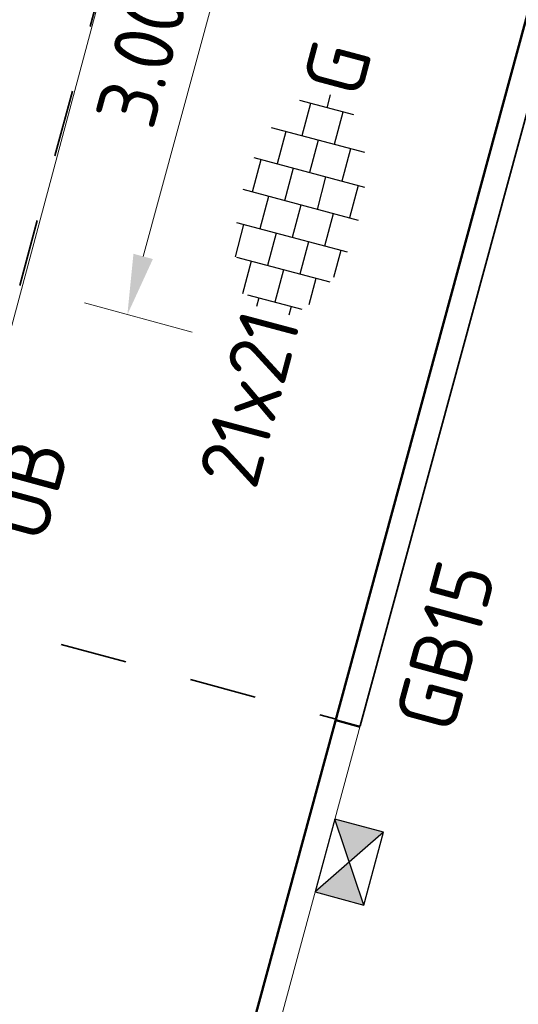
# Model space of a CAD drawing. Header units: metres. Extents: x 2514 to 227642, y 1683 to 852646.
# Tile 54 of 256: x 113621.96 to 113624.93, y 426360.63 to 426366.5. Entities that reach past the tile are written whole.
import ezdxf
from ezdxf.enums import TextEntityAlignment as Align

# ---------------------------------------------------------------- set-up
doc = ezdxf.new("R2010")
doc.units = ezdxf.units.M
doc.linetypes.add('ZZ-HIDDEN-SO', pattern=[4, 2, -2])
doc.layers.get('Defpoints').update_dxf_attribs({"color": 244, "lineweight": 35})
for name, color, linetype, lineweight in [('B-WE-GR-BEPLANTING_CULTUUR_HEESTERS-GV', 252, 'Continuous', 18), ('N-WE-RI-HWA_KOLK-S', 150, 'Continuous', 25), ('N-WE-VH-KANTOPSLUITING-T18', 1, 'Continuous', 18), ('N-WE-VH-KANTOPSLUITING_ACHTERKANTBAND-G', 1, 'Continuous', 50), ('N-WE-VH-KANTOPSLUITING_GELEIDEBAND-G', 2, 'Continuous', 35), ('N-WE-VH-KANTOPSLUITING_TROTTOIRBAND_130 150-G', 2, 'Continuous', 13), ('N-WE-VH-M', 7, 'Continuous', 18), ('N-WE-VH-MATERIAALGRENS-G', 7, 'ZZ-HIDDEN-SO', 35), ('N-WE-VH-VERHARDING_TEGEL-S', 1, 'Continuous', 25)]:
    doc.layers.add(name, color=color, linetype=linetype, lineweight=lineweight)
doc.styles.add('NLCS-ISO', font='NLCS-ISO.ttf', dxfattribs={"height": 1.8})
doc.styles.add('NLCS-ISO-M200-T18', font='NLCS-ISO.ttf', dxfattribs={"height": 0.36})
doc.dimstyles.new('NLCS-M200-T18-PIJL_L2_H2', dxfattribs={"dimscale": 0.2, "dimtxt": 2.5, "dimasz": 1.8, "dimexe": 2, "dimexo": 2, "dimgap": 0.7, "dimtad": 1, "dimzin": 0, "dimdsep": 46, "dimtxsty": 'NLCS-ISO-M200-T18', "dimcen": 0, "dimdle": 2, "dimclrd": 256, "dimclre": 256, "dimclrt": 1, "dimazin": 0, "dimtfac": 1, "dimtdec": 3, "dimtofl": 0, "dimtmove": 0, "dimatfit": 3, "dimfxl": 2, "dimfxlon": 1, "dimtfillclr": 256, "dimtolj": 1, "dimtzin": 0, "dimlwd": -1, "dimlwe": -1, "dimarcsym": 0})

# ---------------------------------------------------------------- blocks, each defined once
blk = doc.blocks.new('SVH-TEGEL_200X200_HALFST_KL-SO')
for p, q in [((0, -1.784), (0, 1.784)), ((-1, 1.5), (-2, 1.5)), ((-1, -1.705), (-1, 1.705)), ((1, 1.5), (0, 1.5)), ((1, -1.705), (1, 1.705)), ((-2, -1.441), (-2, 1.441)), ((2, -1.441), (2, 1.441)), ((-2, 1), (-3, 1)), ((0, 1), (-1, 1)), ((2, 1), (1, 1)), ((-3, -0.835), (-3, 0.835)), ((3, -0.835), (3, 0.835)), ((-3, 0.5), (-3.259, 0.5)), ((-1, 0.5), (-2, 0.5)), ((1, 0.5), (0, 0.5)), ((3, 0.5), (2, 0.5)), ((-2, 0), (-3, 0)), ((0, 0), (-1, 0)), ((2, 0), (1, 0)), ((3.395, 0), (3, 0)), ((-3, -0.5), (-3.259, -0.5)), ((-1, -0.5), (-2, -0.5)), ((1, -0.5), (0, -0.5)), ((3, -0.5), (2, -0.5)), ((-2, -1), (-2.811, -1)), ((0, -1), (-1, -1)), ((2, -1), (1, -1)), ((-1, -1.5), (-1.837, -1.5)), ((1, -1.5), (0, -1.5))]:
    blk.add_line(p, q)
at = {"style": 'NLCS-ISO'}
blk.add_attdef('FORMAAT', text='', height=1.8, dxfattribs=at).set_placement((-3.359, 0), align=Align.MIDDLE_RIGHT)
blk.add_attdef('KLEUR', text='', height=1.8, dxfattribs=at).set_placement((3.495, 0), align=Align.MIDDLE_LEFT)
at = {"style": 'NLCS-ISO', "flags": 1}
blk.add_attdef('FUNCTIE', text='', height=1.8, dxfattribs=at).set_placement((0.116, -3.585), align=Align.MIDDLE_CENTER)
blk = doc.blocks.new('N-SRI-KOLK_STRAAT_450X300-SO')
h = blk.add_hatch(color=256)
h.dxf.hatch_style = 1
h.paths.add_polyline_path([(0, 0.75), (-1.125, 1.5), (-1.125, 0)])
h.paths.add_polyline_path([(1.125, 1.5), (0, 0.75), (1.125, 0)])
for p, q in [((-1.125, 0), (1.125, 1.5)), ((1.125, 0), (-1.125, 1.5))]:
    blk.add_line(p, q)
at = {"flags": 128}
blk.add_lwpolyline([(-1.125, 0), (1.125, 0), (1.125, 1.5), (-1.125, 1.5)], close=True, dxfattribs=at)
blk = doc.blocks.new('*D801')
at = {"layer": 'Defpoints', "color": 0, "ltscale": 0.2, "transparency": 16777216}
for p in [(113622.7457, 426367.8081), (113621.9586, 426364.9132), (113622.6011, 426364.7385)]:
    blk.add_point(p, dxfattribs=at)
at = {"layer": 'N-WE-VH-M', "ltscale": 0.2, "transparency": 16777216}
for p, q in [((113623.1317, 426367.7032), (113623.7742, 426367.5285)), ((113623.2937, 426367.286), (113622.6955, 426365.0859)), ((113622.3446, 426364.8083), (113622.9871, 426364.6336))]:
    blk.add_line(p, q, dxfattribs=at)
for points in [[(113623.2358, 426367.3018), (113623.3516, 426367.2703), (113623.3882, 426367.6334)], [(113622.6376, 426365.1016), (113622.7534, 426365.0702), (113622.6011, 426364.7385)]]:
    blk.add_solid(points, dxfattribs=at)
at = {"layer": 'N-WE-VH-M', "ltscale": 0.2, "transparency": 16777216, "insert": (113622.6859, 426366.2699), "char_height": 0.36, "attachment_point": 5, "rotation": 74.7893, "style": 'NLCS-ISO-M200-T18'}
blk.add_mtext('\\A1;3.00', dxfattribs=at)

msp = doc.modelspace()

# ---------------------------------------------------------------- linework, layer by layer
at = {"layer": 'B-WE-GR-BEPLANTING_CULTUUR_HEESTERS-GV'}
msp.add_lwpolyline([(113626.643, 426382.31), (113618.975, 426384.485), (113614, 426355.577), (113601.695, 426357.694), (113601.317, 426355.593), (113601.139, 426355.625), (113600.888, 426354.231), (113609.551, 426348.234), (113617.62, 426348.685)], close=True, dxfattribs=at)
at = {"layer": 'N-WE-VH-KANTOPSLUITING_ACHTERKANTBAND-G', "ltscale": 0.2}
msp.add_line((113633.0627, 426396.2245), (113597.8372, 426266.6687), dxfattribs=at)
at = {"layer": 'N-WE-VH-KANTOPSLUITING_ACHTERKANTBAND-G', "ltscale": 0.2, "flags": 128}
msp.add_lwpolyline([(113623.8451, 426362.3206), (113623.9898, 426362.2812)], dxfattribs=at)
at = {"layer": 'N-WE-VH-KANTOPSLUITING_GELEIDEBAND-G', "ltscale": 0.2}
msp.add_line((113630.8126, 426387.3771), (113623.991, 426362.288), dxfattribs=at)
at = {"layer": 'N-WE-VH-KANTOPSLUITING_TROTTOIRBAND_130 150-G', "ltscale": 0.2}
msp.add_line((113623.991, 426362.288), (113597.9819, 426266.6293), dxfattribs=at)
at = {"layer": 'N-WE-VH-MATERIAALGRENS-G', "ltscale": 0.2, "flags": 128}
for points in [[(113621.9586, 426364.9132), (113625.5006, 426377.9403)], [(113621.4338, 426362.9833), (113623.8463, 426362.3273)]]:
    msp.add_lwpolyline(points, dxfattribs=at)

# ---------------------------------------------------------------- block references
at = {"layer": 'N-WE-RI-HWA_KOLK-S', "ltscale": 0.2, "xscale": 0.2, "yscale": 0.2, "zscale": 0.2, "rotation": 74.78930127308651}
msp.add_blockref('N-SRI-KOLK_STRAAT_450X300-SO', (113624.0703, 426361.436), dxfattribs=at)
at = {"layer": 'N-WE-VH-VERHARDING_TEGEL-S', "xscale": 0.2, "yscale": 0.2, "zscale": 0.2, "rotation": 75.08608636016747}
msp.add_blockref('SVH-TEGEL_200X200_HALFST_KL-SO', (113623.6363, 426365.3921), dxfattribs=at).add_auto_attribs({'FORMAAT': '21x21', 'KLEUR': 'G'})

# ---------------------------------------------------------------- texts
at = {"layer": 'N-WE-VH-KANTOPSLUITING-T18', "style": 'NLCS-ISO-M200-T18'}
for s, p in [('OB', (113622.1039, 426363.3687)), ('GB15', (113624.5411, 426362.2321))]:
    msp.add_text(s, height=0.36, rotation=74.7893, dxfattribs=at).set_placement(p)

# ---------------------------------------------------------------- dimensions: what is measured, and where the dimension line sits
at = {"layer": 'N-WE-VH-M', "ltscale": 0.2}
dim = msp.add_aligned_dim(p1=(113622.7457, 426367.8081), p2=(113621.9586, 426364.9132), distance=0.6658, dimstyle='NLCS-M200-T18-PIJL_L2_H2', override={"dimclrt": 256}, dxfattribs=at)
dim.commit()
dim.dimension.update_dxf_attribs({"geometry": '*D801', "text_midpoint": (113622.6859, 426366.2699)})

doc.saveas('drawing.dxf')
